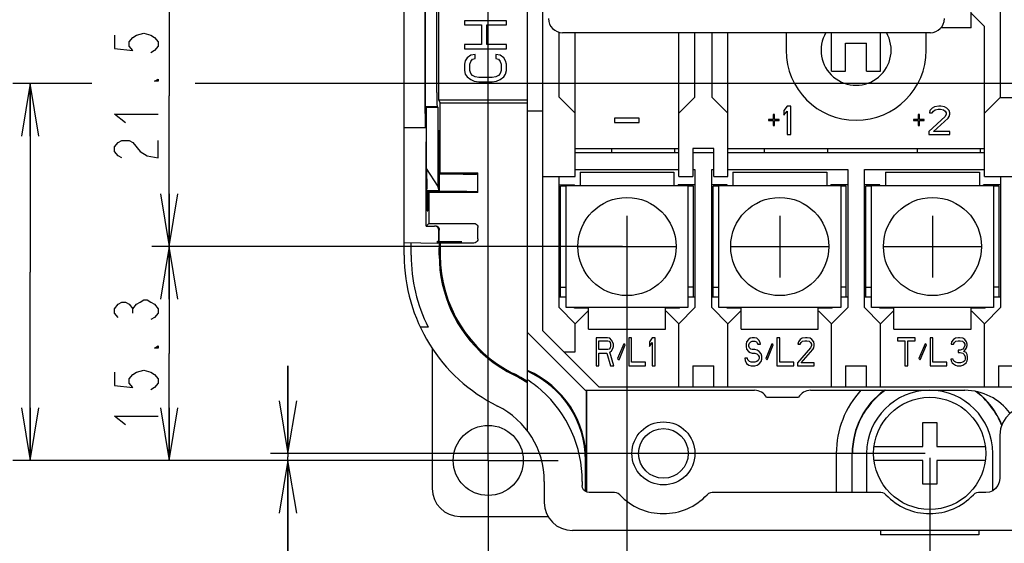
# Model space of a CAD drawing. Extents: x 35 to 410, y 13 to 287.
# Tile 7 of 15: x 192 to 248, y 57 to 87. Entities that reach past the tile are written whole.
import ezdxf

# ---------------------------------------------------------------- set-up
doc = ezdxf.new("R2010")
doc.units = 0
doc.header["$LTSCALE"] = 23.1
doc.linetypes.add('CENTER', pattern=[0.6, 0.375, -0.075, 0.075, -0.075])
doc.layers.get('0').update_dxf_attribs({"linetype": 'CONTINUOUS'})
for name, color, linetype in [('ALL_CURVE', 7, 'CONTINUOUS'), ('ALL_DIM', 7, 'CONTINUOUS'), ('DEFAULT_1', 7, 'CENTER')]:
    doc.layers.add(name, color=color, linetype=linetype)
doc.dimstyles.get("Standard").update_dxf_attribs({"dimtxt": 2.5, "dimasz": 2.5, "dimexe": 1.25, "dimexo": 0.625, "dimtad": 1, "dimcen": 2.5, "dimazin": 3, "dimtfac": 1, "dimtmove": 0, "dimatfit": 3})

# ---------------------------------------------------------------- blocks, each defined once
blk = doc.blocks.new('_OPEN')
at = {"color": 0, "linetype": 'BYBLOCK'}
for p, q in [((0, 0), (-1, 0.167)), ((-1, -0.167), (0, 0)), ((-1, 0), (0, 0))]:
    blk.add_line(p, q, dxfattribs=at)
blk = doc.blocks.new('*D15')
at = {"layer": 'ALL_DIM', "color": 2, "linetype": 'CONTINUOUS'}
for p, q in [((243.455, 62.197), (243.455, 47.557)), ((218.255, 61.797), (218.255, 47.557)), ((218.255, 48.557), (230.855, 48.557)), ((243.455, 48.557), (230.855, 48.557))]:
    blk.add_line(p, q, dxfattribs=at)
at = {"layer": 'ALL_DIM', "color": 2, "linetype": 'CONTINUOUS', "xscale": 3, "yscale": 3, "zscale": 3, "rotation": 180}
blk.add_blockref('_OPEN', (218.255, 48.557), dxfattribs=at)
at = {"layer": 'ALL_DIM', "color": 2, "linetype": 'CONTINUOUS', "xscale": 3, "yscale": 3, "zscale": 3}
blk.add_blockref('_OPEN', (243.455, 48.557), dxfattribs=at)
blk = doc.blocks.new('*D16')
at = {"layer": 'ALL_DIM', "color": 2, "linetype": 'CONTINUOUS'}
for p, q in [((243.455, 62.197), (243.455, 47.557)), ((269.855, 62.197), (269.855, 47.557)), ((243.455, 48.557), (256.655, 48.557)), ((269.855, 48.557), (256.655, 48.557))]:
    blk.add_line(p, q, dxfattribs=at)
at = {"layer": 'ALL_DIM', "color": 2, "linetype": 'CONTINUOUS', "xscale": 3, "yscale": 3, "zscale": 3, "rotation": 180}
blk.add_blockref('_OPEN', (243.455, 48.557), dxfattribs=at)
at = {"layer": 'ALL_DIM', "color": 2, "linetype": 'CONTINUOUS', "xscale": 3, "yscale": 3, "zscale": 3}
blk.add_blockref('_OPEN', (269.855, 48.557), dxfattribs=at)
blk = doc.blocks.new('*D17')
at = {"layer": 'ALL_DIM', "color": 2, "linetype": 'CONTINUOUS'}
for p, q in [((226.175, 73.997), (226.175, 41.071)), ((218.255, 61.797), (218.255, 41.071)), ((218.255, 42.071), (222.215, 42.071)), ((226.175, 42.071), (222.215, 42.071))]:
    blk.add_line(p, q, dxfattribs=at)
at = {"layer": 'ALL_DIM', "color": 2, "linetype": 'CONTINUOUS', "xscale": 3, "yscale": 3, "zscale": 3, "rotation": 180}
blk.add_blockref('_OPEN', (218.255, 42.071), dxfattribs=at)
at = {"layer": 'ALL_DIM', "color": 2, "linetype": 'CONTINUOUS', "xscale": 3, "yscale": 3, "zscale": 3}
blk.add_blockref('_OPEN', (226.175, 42.071), dxfattribs=at)
blk = doc.blocks.new('*D18')
at = {"layer": 'ALL_DIM', "color": 2, "linetype": 'CONTINUOUS'}
for p, q in [((226.175, 73.997), (226.175, 41.071)), ((287.215, 73.997), (287.215, 41.071)), ((226.175, 42.071), (256.695, 42.071)), ((287.215, 42.071), (256.695, 42.071))]:
    blk.add_line(p, q, dxfattribs=at)
at = {"layer": 'ALL_DIM', "color": 2, "linetype": 'CONTINUOUS', "xscale": 3, "yscale": 3, "zscale": 3, "rotation": 180}
blk.add_blockref('_OPEN', (226.175, 42.071), dxfattribs=at)
at = {"layer": 'ALL_DIM', "color": 2, "linetype": 'CONTINUOUS', "xscale": 3, "yscale": 3, "zscale": 3}
blk.add_blockref('_OPEN', (287.215, 42.071), dxfattribs=at)
blk = doc.blocks.new('*D19')
at = {"layer": 'ALL_DIM', "color": 2, "linetype": 'CONTINUOUS'}
for p, q in [((206.819, 62.447), (206.819, 67.447)), ((206.819, 67.447), (206.819, 62.247)), ((243.205, 62.447), (205.819, 62.447)), ((218.005, 62.047), (205.819, 62.047)), ((206.819, 51.126), (206.819, 62.247)), ((206.819, 62.047), (206.819, 51.126))]:
    blk.add_line(p, q, dxfattribs=at)
at = {"layer": 'ALL_DIM', "color": 2, "linetype": 'CONTINUOUS', "xscale": 3, "yscale": 3, "zscale": 3}
for p, rotation in [((206.819, 62.447), 270), ((206.819, 62.047), 90)]:
    blk.add_blockref('_OPEN', p, dxfattribs=dict(at, rotation=rotation))
blk = doc.blocks.new('*D20')
at = {"layer": 'ALL_DIM', "color": 2, "linetype": 'CONTINUOUS'}
for p, q in [((225.925, 74.247), (199.042, 74.247)), ((200.042, 74.247), (200.042, 68.147)), ((200.042, 62.047), (200.042, 68.147)), ((218.005, 62.047), (199.042, 62.047))]:
    blk.add_line(p, q, dxfattribs=at)
at = {"layer": 'ALL_DIM', "color": 2, "linetype": 'CONTINUOUS', "xscale": 3, "yscale": 3, "zscale": 3}
for p, rotation in [((200.042, 74.247), 90), ((200.042, 62.047), 270)]:
    blk.add_blockref('_OPEN', p, dxfattribs=dict(at, rotation=rotation))
blk = doc.blocks.new('*D21')
at = {"layer": 'ALL_DIM', "color": 2, "linetype": 'CONTINUOUS'}
for p, q in [((225.925, 91.447), (199.042, 91.447)), ((200.042, 91.447), (200.042, 82.847)), ((200.042, 74.247), (200.042, 82.847)), ((225.925, 74.247), (199.042, 74.247))]:
    blk.add_line(p, q, dxfattribs=at)
at = {"layer": 'ALL_DIM', "color": 2, "linetype": 'CONTINUOUS', "xscale": 3, "yscale": 3, "zscale": 3}
for p, rotation in [((200.042, 91.447), 90), ((200.042, 74.247), 270)]:
    blk.add_blockref('_OPEN', p, dxfattribs=dict(at, rotation=rotation))
blk = doc.blocks.new('*D22')
at = {"layer": 'ALL_DIM', "color": 2, "linetype": 'CONTINUOUS'}
for p, q in [((218.255, 62.297), (218.255, 141.036)), ((252.135, 84.102), (252.135, 141.036)), ((218.255, 140.036), (235.195, 140.036)), ((252.135, 140.036), (235.195, 140.036))]:
    blk.add_line(p, q, dxfattribs=at)
at = {"layer": 'ALL_DIM', "color": 2, "linetype": 'CONTINUOUS', "xscale": 3, "yscale": 3, "zscale": 3, "rotation": 180}
blk.add_blockref('_OPEN', (218.255, 140.036), dxfattribs=at)
at = {"layer": 'ALL_DIM', "color": 2, "linetype": 'CONTINUOUS', "xscale": 3, "yscale": 3, "zscale": 3}
blk.add_blockref('_OPEN', (252.135, 140.036), dxfattribs=at)
blk = doc.blocks.new('*D33')
at = {"layer": 'ALL_DIM', "color": 2, "linetype": 'CONTINUOUS'}
for p, q in [((195.616, 83.539), (191.107, 83.539)), ((192.107, 83.539), (192.107, 72.793)), ((251.598, 83.539), (201.53, 83.539)), ((192.107, 62.047), (192.107, 72.793)), ((218.005, 62.047), (191.107, 62.047))]:
    blk.add_line(p, q, dxfattribs=at)
at = {"layer": 'ALL_DIM', "color": 2, "linetype": 'CONTINUOUS', "xscale": 3, "yscale": 3, "zscale": 3}
for p, rotation in [((192.107, 83.539), 90), ((192.107, 62.047), 270)]:
    blk.add_blockref('_OPEN', p, dxfattribs=dict(at, rotation=rotation))

msp = doc.modelspace()

# ---------------------------------------------------------------- linework, layer by layer
at = {"color": 7, "linetype": 'CONTINUOUS'}
for p, q in [((213.455, 73.746), (213.455, 110.764)), ((214.655, 81.842), (214.655, 99.247)), ((214.669, 83.031), (214.669, 99.232)), ((215.323, 83.031), (215.323, 99.232)), ((215.406, 99.149), (215.406, 82.607)), ((220.495, 63.727), (220.495, 99.216)), ((221.375, 69.447), (221.375, 96.047)), ((247.495, 82.727), (247.495, 95.847)), ((245.815, 86.727), (245.815, 87.927)), ((216.895, 87.127), (216.895, 86.887)), ((219.295, 87.127), (216.895, 87.127)), ((219.295, 86.887), (219.295, 87.127)), ((245.815, 87.567), (246.575, 86.807)), ((216.895, 86.887), (217.865, 86.887)), ((217.865, 86.887), (217.865, 85.767)), ((218.171, 85.767), (218.171, 86.887)), ((218.171, 86.887), (219.295, 86.887)), ((245.815, 86.727), (244.098, 86.727)), ((246.575, 78.247), (246.575, 86.807)), ((222.295, 82.767), (222.295, 86.475)), ((243.495, 86.447), (222.495, 86.447)), ((223.215, 78.247), (223.215, 86.447)), ((229.135, 78.247), (229.135, 86.447)), ((230.055, 82.767), (230.055, 86.447)), ((231.015, 86.447), (231.015, 82.767)), ((231.935, 78.247), (231.935, 86.447)), ((235.255, 86.447), (235.255, 85.447)), ((237.855, 84.247), (237.855, 86.447)), ((240.655, 84.247), (240.655, 86.447)), ((243.255, 85.447), (243.255, 86.447)), ((216.895, 85.767), (216.895, 85.527)), ((217.865, 85.767), (216.895, 85.767)), ((216.895, 85.527), (219.295, 85.527)), ((219.295, 85.767), (218.171, 85.767)), ((219.295, 85.527), (219.295, 85.767)), ((238.655, 84.247), (238.655, 85.847)), ((238.655, 85.847), (239.855, 85.847)), ((239.855, 84.247), (239.855, 85.847)), ((217.048, 85.007), (216.946, 84.847)), ((217.252, 85.167), (217.048, 85.007)), ((217.508, 85.207), (217.252, 85.167)), ((217.252, 84.807), (217.354, 84.927)), ((217.354, 84.927), (217.508, 84.967)), ((217.508, 84.967), (217.508, 85.207)), ((218.682, 85.207), (218.682, 84.967)), ((218.937, 85.167), (218.682, 85.207)), ((218.682, 84.967), (218.835, 84.927)), ((218.835, 84.927), (218.937, 84.807)), ((219.142, 85.007), (218.937, 85.167)), ((219.244, 84.847), (219.142, 85.007)), ((216.946, 84.847), (216.895, 84.647)), ((216.895, 84.647), (216.895, 84.287)), ((217.201, 84.647), (217.252, 84.807)), ((217.201, 84.287), (217.201, 84.647)), ((218.937, 84.807), (218.988, 84.647)), ((218.988, 84.647), (218.988, 84.287)), ((219.295, 84.647), (219.244, 84.847)), ((219.295, 84.287), (219.295, 84.647)), ((216.895, 84.287), (216.946, 84.087)), ((216.946, 84.087), (217.048, 83.927)), ((217.048, 83.927), (217.252, 83.767)), ((217.252, 84.127), (217.201, 84.287)), ((217.354, 84.007), (217.252, 84.127)), ((217.252, 83.767), (217.457, 83.687)), ((217.508, 83.927), (217.354, 84.007)), ((217.712, 83.887), (217.508, 83.927)), ((218.478, 83.887), (217.712, 83.887)), ((218.682, 83.927), (218.478, 83.887)), ((218.835, 84.007), (218.682, 83.927)), ((218.733, 83.687), (218.937, 83.767)), ((218.937, 84.127), (218.835, 84.007)), ((218.988, 84.287), (218.937, 84.127)), ((218.937, 83.767), (219.142, 83.927)), ((219.142, 83.927), (219.244, 84.087)), ((219.244, 84.087), (219.295, 84.287)), ((237.855, 84.247), (238.655, 84.247)), ((239.855, 84.247), (240.655, 84.247)), ((217.457, 83.687), (217.712, 83.647)), ((217.712, 83.647), (218.478, 83.647)), ((218.478, 83.647), (218.733, 83.687)), ((223.215, 81.847), (222.295, 82.767)), ((229.135, 81.847), (230.055, 82.767)), ((231.015, 82.767), (231.935, 81.847)), ((246.575, 81.847), (247.495, 82.767)), ((248.415, 82.727), (247.495, 82.727)), ((214.731, 82.195), (214.679, 82.231)), ((214.679, 82.231), (215.333, 82.231)), ((214.731, 78.691), (214.731, 82.195)), ((214.731, 82.195), (215.405, 82.179)), ((215.405, 82.179), (215.333, 82.231)), ((215.405, 77.678), (215.405, 82.179)), ((215.406, 82.607), (215.518, 82.447)), ((215.406, 82.607), (220.495, 82.607)), ((215.494, 82.447), (215.494, 78.447)), ((215.494, 82.447), (220.495, 82.447)), ((215.518, 78.447), (215.518, 82.447)), ((235.321, 82.247), (235.121, 82.008)), ((235.521, 82.247), (235.321, 82.247)), ((235.521, 80.647), (235.521, 82.247)), ((243.601, 82.145), (243.468, 82.008)), ((243.735, 82.213), (243.601, 82.145)), ((243.968, 82.247), (243.735, 82.213)), ((243.768, 82.043), (243.935, 82.077)), ((243.935, 82.077), (244.068, 82.077)), ((244.101, 82.247), (243.968, 82.247)), ((244.068, 82.077), (244.235, 82.043)), ((244.301, 82.213), (244.101, 82.247)), ((244.435, 82.145), (244.301, 82.213)), ((244.568, 82.008), (244.435, 82.145)), ((221.375, 81.967), (220.495, 81.967)), ((225.471, 81.57), (225.471, 81.315)), ((226.871, 81.57), (225.471, 81.57)), ((226.871, 81.315), (226.871, 81.57)), ((234.521, 81.77), (234.521, 81.498)), ((234.588, 81.77), (234.521, 81.77)), ((234.588, 81.498), (234.588, 81.77)), ((235.121, 82.008), (235.121, 81.736)), ((235.121, 81.736), (235.321, 81.974)), ((235.321, 81.974), (235.321, 80.647)), ((242.801, 81.77), (242.801, 81.498)), ((242.868, 81.77), (242.801, 81.77)), ((242.868, 81.498), (242.868, 81.77)), ((244.335, 81.668), (243.401, 80.817)), ((243.468, 82.008), (243.435, 81.872)), ((243.435, 81.872), (243.601, 81.872)), ((243.601, 81.872), (243.668, 81.974)), ((243.668, 81.974), (243.768, 82.043)), ((243.668, 80.817), (244.501, 81.566)), ((244.235, 82.043), (244.335, 81.974)), ((244.335, 81.974), (244.401, 81.872)), ((244.401, 81.804), (244.335, 81.668)), ((244.401, 81.872), (244.401, 81.804)), ((244.501, 81.566), (244.568, 81.668)), ((244.601, 81.872), (244.568, 82.008)), ((244.568, 81.668), (244.601, 81.804)), ((244.601, 81.804), (244.601, 81.872)), ((213.455, 81.042), (214.665, 81.042)), ((214.704, 81.014), (213.455, 81.014)), ((214.704, 81.014), (214.665, 81.042)), ((214.704, 81.014), (214.706, 80.985)), ((225.471, 81.315), (226.871, 81.315)), ((234.255, 81.498), (234.255, 81.43)), ((234.521, 81.498), (234.255, 81.498)), ((234.255, 81.43), (234.521, 81.43)), ((234.521, 81.43), (234.521, 81.157)), ((234.521, 81.157), (234.588, 81.157)), ((234.855, 81.498), (234.588, 81.498)), ((234.588, 81.157), (234.588, 81.43)), ((234.588, 81.43), (234.855, 81.43)), ((234.855, 81.43), (234.855, 81.498)), ((242.535, 81.498), (242.535, 81.43)), ((242.801, 81.498), (242.535, 81.498)), ((242.535, 81.43), (242.801, 81.43)), ((242.801, 81.43), (242.801, 81.157)), ((242.801, 81.157), (242.868, 81.157)), ((243.135, 81.498), (242.868, 81.498)), ((242.868, 81.157), (242.868, 81.43)), ((242.868, 81.43), (243.135, 81.43)), ((243.135, 81.43), (243.135, 81.498)), ((215.427, 80.847), (215.427, 77.418)), ((215.467, 80.847), (215.427, 80.847)), ((215.467, 77.379), (215.467, 80.847)), ((235.321, 80.647), (235.521, 80.647)), ((243.401, 80.817), (243.401, 80.647)), ((243.401, 80.647), (244.601, 80.647)), ((244.601, 80.817), (243.668, 80.817)), ((244.601, 80.647), (244.601, 80.817)), ((214.713, 75.415), (214.713, 80.214)), ((223.215, 79.847), (229.135, 79.847)), ((225.295, 79.847), (225.295, 79.607)), ((228.895, 79.847), (228.895, 79.607)), ((229.935, 79.847), (229.935, 78.247)), ((231.135, 79.847), (229.935, 79.847)), ((231.135, 78.247), (231.135, 79.847)), ((231.935, 79.847), (246.575, 79.847)), ((234.015, 79.847), (234.015, 79.607)), ((237.615, 79.847), (237.615, 79.607)), ((242.735, 79.847), (242.735, 79.607)), ((246.335, 79.847), (246.335, 79.607)), ((223.215, 79.607), (229.135, 79.607)), ((229.935, 79.607), (231.135, 79.607)), ((231.935, 79.607), (246.575, 79.607)), ((214.731, 78.691), (214.755, 77.539)), ((215.405, 77.678), (214.731, 78.691)), ((215.518, 78.447), (215.467, 78.373)), ((216.823, 78.373), (215.467, 78.373)), ((215.494, 78.447), (217.665, 78.447)), ((217.623, 78.387), (217.665, 78.447)), ((217.665, 77.327), (217.665, 78.447)), ((221.375, 78.247), (223.215, 78.247)), ((222.295, 70.767), (222.295, 78.247)), ((223.215, 78.647), (229.135, 78.647)), ((223.495, 78.487), (223.495, 77.727)), ((223.495, 78.487), (228.855, 78.487)), ((228.855, 78.487), (228.855, 77.727)), ((229.135, 78.247), (229.935, 78.247)), ((229.935, 78.647), (230.055, 78.647)), ((230.055, 78.647), (230.055, 70.767)), ((231.015, 70.767), (231.015, 78.647)), ((231.015, 78.647), (231.135, 78.647)), ((231.135, 78.247), (231.935, 78.247)), ((231.935, 78.647), (238.775, 78.647)), ((232.215, 78.487), (232.215, 77.727)), ((232.215, 78.487), (237.575, 78.487)), ((237.575, 78.487), (237.575, 77.727)), ((238.775, 78.647), (238.775, 70.767)), ((239.735, 70.767), (239.735, 78.647)), ((239.735, 78.647), (246.575, 78.647)), ((240.935, 78.487), (240.935, 77.727)), ((240.935, 78.487), (246.295, 78.487)), ((246.295, 78.487), (246.295, 77.727)), ((246.575, 78.247), (248.415, 78.247)), ((247.495, 78.247), (247.495, 70.767)), ((215.408, 77.539), (215.405, 77.678)), ((222.295, 77.767), (223.175, 77.767)), ((222.375, 71.367), (222.375, 77.687)), ((222.695, 77.687), (222.375, 77.687)), ((222.695, 70.767), (222.695, 77.727)), ((222.695, 77.727), (229.655, 77.727)), ((223.175, 77.727), (223.175, 77.767)), ((229.095, 77.727), (229.095, 77.767)), ((230.055, 77.767), (229.095, 77.767)), ((229.655, 77.727), (229.655, 70.767)), ((229.975, 77.687), (229.655, 77.687)), ((229.975, 71.367), (229.975, 77.687)), ((231.895, 77.767), (231.015, 77.767)), ((231.095, 71.367), (231.095, 77.687)), ((231.415, 77.687), (231.095, 77.687)), ((231.415, 70.767), (231.415, 77.727)), ((231.415, 77.727), (238.375, 77.727)), ((231.895, 77.727), (231.895, 77.767)), ((237.815, 77.727), (237.815, 77.767)), ((238.775, 77.767), (237.815, 77.767)), ((238.375, 77.727), (238.375, 70.767)), ((238.695, 77.687), (238.375, 77.687)), ((238.695, 71.367), (238.695, 77.687)), ((240.615, 77.767), (239.735, 77.767)), ((239.815, 71.367), (239.815, 77.687)), ((240.135, 77.687), (239.815, 77.687)), ((240.135, 70.767), (240.135, 77.727)), ((240.135, 77.727), (247.095, 77.727)), ((240.615, 77.727), (240.615, 77.767)), ((246.535, 77.727), (246.535, 77.767)), ((247.495, 77.767), (246.535, 77.767)), ((247.095, 77.727), (247.095, 70.767)), ((247.415, 77.687), (247.095, 77.687)), ((247.415, 71.367), (247.415, 77.687)), ((214.76, 77.432), (214.774, 77.418)), ((214.774, 77.418), (214.774, 76.275)), ((215.427, 77.418), (214.774, 77.418)), ((216.823, 77.379), (214.813, 77.378)), ((214.813, 76.275), (214.813, 77.378)), ((214.813, 77.378), (214.865, 77.327)), ((214.865, 77.327), (214.865, 75.567)), ((217.665, 77.327), (214.865, 77.327)), ((215.427, 77.418), (215.413, 77.432)), ((217.665, 77.327), (217.623, 77.369)), ((214.774, 76.275), (214.813, 76.275)), ((214.713, 75.415), (214.865, 75.567)), ((214.713, 75.415), (215.194, 75.415)), ((214.865, 75.567), (217.425, 75.567)), ((217.665, 74.687), (217.665, 75.327)), ((215.434, 74.555), (215.434, 75.175)), ((215.455, 74.709), (215.455, 75.193)), ((213.455, 74.48), (215.367, 74.447)), ((213.855, 73.746), (213.855, 74.473)), ((215.367, 74.447), (215.367, 74.555)), ((215.367, 74.555), (215.518, 74.447)), ((215.367, 74.555), (215.434, 74.555)), ((215.45, 74.447), (215.367, 74.447)), ((215.459, 74.542), (215.434, 74.555)), ((215.459, 74.542), (216.738, 74.542)), ((215.518, 74.447), (215.518, 73.746)), ((217.425, 74.447), (215.518, 74.447)), ((222.295, 74.727), (222.375, 74.727)), ((231.015, 74.727), (231.095, 74.727)), ((239.735, 74.727), (239.815, 74.727)), ((215.455, 73.746), (215.455, 74.17)), ((222.375, 71.927), (222.695, 71.927)), ((229.975, 71.927), (229.655, 71.927)), ((231.095, 71.927), (231.415, 71.927)), ((238.695, 71.927), (238.375, 71.927)), ((239.815, 71.927), (240.135, 71.927)), ((247.415, 71.927), (247.095, 71.927)), ((222.695, 71.367), (222.295, 71.367)), ((230.055, 71.367), (229.655, 71.367)), ((231.415, 71.367), (231.015, 71.367)), ((238.775, 71.367), (238.375, 71.367)), ((240.135, 71.367), (239.735, 71.367)), ((247.495, 71.367), (247.095, 71.367)), ((223.215, 69.847), (222.295, 70.767)), ((229.655, 70.767), (222.695, 70.767)), ((223.175, 70.727), (223.175, 70.767)), ((223.975, 70.727), (223.175, 70.727)), ((223.215, 69.847), (223.935, 70.567)), ((223.935, 70.567), (223.975, 70.567)), ((223.975, 69.527), (223.975, 70.727)), ((228.375, 69.527), (228.375, 70.727)), ((229.175, 70.727), (228.375, 70.727)), ((228.375, 70.567), (228.415, 70.567)), ((228.415, 70.567), (229.135, 69.847)), ((230.055, 70.767), (229.135, 69.847)), ((229.175, 70.727), (229.175, 70.767)), ((231.935, 69.847), (231.015, 70.767)), ((238.375, 70.767), (231.415, 70.767)), ((231.895, 70.727), (231.895, 70.767)), ((232.695, 70.727), (231.895, 70.727)), ((231.935, 69.847), (232.655, 70.567)), ((232.655, 70.567), (232.695, 70.567)), ((232.695, 69.527), (232.695, 70.727)), ((237.095, 69.527), (237.095, 70.727)), ((237.895, 70.727), (237.095, 70.727)), ((237.095, 70.567), (237.135, 70.567)), ((237.135, 70.567), (237.855, 69.847)), ((238.775, 70.767), (237.855, 69.847)), ((237.895, 70.727), (237.895, 70.767)), ((240.655, 69.847), (239.735, 70.767)), ((247.095, 70.767), (240.135, 70.767)), ((240.615, 70.727), (240.615, 70.767)), ((241.415, 70.727), (240.615, 70.727)), ((240.655, 69.847), (241.375, 70.567)), ((241.375, 70.567), (241.415, 70.567)), ((241.415, 69.527), (241.415, 70.727)), ((246.615, 70.727), (245.815, 70.727)), ((245.815, 69.527), (245.815, 70.727)), ((245.815, 70.567), (245.855, 70.567)), ((245.855, 70.567), (246.575, 69.847)), ((247.495, 70.767), (246.575, 69.847)), ((246.615, 70.727), (246.615, 70.767)), ((223.215, 68.247), (223.215, 69.847)), ((229.135, 66.247), (229.135, 69.847)), ((231.935, 66.247), (231.935, 69.847)), ((237.855, 66.247), (237.855, 69.847)), ((240.655, 66.247), (240.655, 69.847)), ((246.575, 66.247), (246.575, 69.847)), ((214.819, 69.647), (214.378, 69.639)), ((220.495, 69.338), (223.786, 66.047)), ((224.575, 66.247), (221.375, 69.447)), ((223.975, 69.527), (228.375, 69.527)), ((232.695, 69.527), (237.095, 69.527)), ((241.415, 69.527), (245.815, 69.527)), ((224.415, 69.047), (224.415, 67.447)), ((225.055, 69.047), (224.415, 69.047)), ((224.575, 68.366), (224.575, 68.877)), ((224.575, 68.877), (225.081, 68.877)), ((225.188, 69.013), (225.055, 69.047)), ((225.081, 68.877), (225.161, 68.843)), ((225.161, 68.843), (225.215, 68.774)), ((225.295, 68.911), (225.188, 69.013)), ((225.215, 68.774), (225.241, 68.672)), ((225.241, 68.672), (225.241, 68.57)), ((225.375, 68.774), (225.295, 68.911)), ((225.401, 68.672), (225.375, 68.774)), ((225.401, 68.536), (225.401, 68.672)), ((225.988, 68.706), (225.641, 67.855)), ((225.721, 67.787), (226.068, 68.638)), ((226.068, 68.638), (225.988, 68.706)), ((226.281, 69.047), (226.281, 67.447)), ((226.441, 69.047), (226.281, 69.047)), ((226.441, 67.651), (226.441, 69.047)), ((227.615, 69.047), (227.455, 68.808)), ((227.455, 68.808), (227.455, 68.536)), ((227.455, 68.536), (227.615, 68.774)), ((227.775, 69.047), (227.615, 69.047)), ((227.615, 68.774), (227.615, 67.447)), ((227.775, 67.447), (227.775, 69.047)), ((233.001, 68.808), (232.975, 68.672)), ((232.975, 68.672), (232.975, 68.536)), ((233.108, 68.945), (233.001, 68.808)), ((233.215, 69.013), (233.108, 68.945)), ((233.135, 68.638), (233.161, 68.74)), ((233.135, 68.57), (233.135, 68.638)), ((233.161, 68.74), (233.241, 68.808)), ((233.321, 69.047), (233.215, 69.013)), ((233.241, 68.808), (233.321, 68.843)), ((233.455, 69.047), (233.321, 69.047)), ((233.321, 68.843), (233.481, 68.843)), ((233.588, 69.013), (233.455, 69.047)), ((233.481, 68.843), (233.561, 68.808)), ((233.561, 68.808), (233.615, 68.74)), ((233.695, 68.911), (233.588, 69.013)), ((233.615, 68.74), (233.641, 68.672)), ((233.641, 68.672), (233.801, 68.672)), ((233.775, 68.774), (233.695, 68.911)), ((233.801, 68.672), (233.775, 68.774)), ((234.441, 68.706), (234.095, 67.855)), ((234.175, 67.787), (234.521, 68.638)), ((234.521, 68.638), (234.441, 68.706)), ((234.735, 69.047), (234.735, 67.447)), ((234.895, 69.047), (234.735, 69.047)), ((234.895, 67.651), (234.895, 69.047)), ((235.961, 68.808), (235.935, 68.672)), ((235.935, 68.672), (236.068, 68.672)), ((236.068, 68.945), (235.961, 68.808)), ((236.175, 69.013), (236.068, 68.945)), ((236.068, 68.672), (236.121, 68.774)), ((236.121, 68.774), (236.201, 68.843)), ((236.361, 69.047), (236.175, 69.013)), ((236.201, 68.843), (236.335, 68.877)), ((236.335, 68.877), (236.441, 68.877)), ((236.468, 69.047), (236.361, 69.047)), ((236.441, 68.877), (236.575, 68.843)), ((236.628, 69.013), (236.468, 69.047)), ((236.575, 68.843), (236.655, 68.774)), ((236.735, 68.945), (236.628, 69.013)), ((236.655, 68.774), (236.708, 68.672)), ((236.708, 68.604), (236.655, 68.468)), ((236.708, 68.672), (236.708, 68.604)), ((236.841, 68.808), (236.735, 68.945)), ((236.868, 68.672), (236.841, 68.808)), ((236.841, 68.468), (236.868, 68.604)), ((236.868, 68.604), (236.868, 68.672)), ((242.628, 69.047), (241.615, 69.047)), ((241.615, 69.047), (241.615, 68.877)), ((241.615, 68.877), (242.041, 68.877)), ((242.041, 68.877), (242.041, 67.447)), ((242.201, 68.877), (242.628, 68.877)), ((242.201, 67.447), (242.201, 68.877)), ((242.628, 68.877), (242.628, 69.047)), ((243.188, 68.706), (242.841, 67.855)), ((242.921, 67.787), (243.268, 68.638)), ((243.268, 68.638), (243.188, 68.706)), ((243.641, 69.047), (243.481, 69.047)), ((243.481, 69.047), (243.481, 67.447)), ((243.641, 67.651), (243.641, 69.047)), ((244.708, 68.808), (244.681, 68.672)), ((244.681, 68.672), (244.815, 68.672)), ((244.815, 68.945), (244.708, 68.808)), ((244.921, 69.013), (244.815, 68.945)), ((244.815, 68.672), (244.868, 68.774)), ((244.868, 68.774), (244.948, 68.843)), ((245.108, 69.047), (244.921, 69.013)), ((244.948, 68.843), (245.081, 68.877)), ((245.081, 68.877), (245.188, 68.877)), ((245.161, 69.047), (245.108, 69.047)), ((245.348, 69.013), (245.161, 69.047)), ((245.188, 68.877), (245.321, 68.843)), ((245.321, 68.843), (245.401, 68.774)), ((245.455, 68.945), (245.348, 69.013)), ((245.401, 68.774), (245.455, 68.672)), ((245.455, 68.604), (245.401, 68.468)), ((245.561, 68.808), (245.455, 68.945)), ((245.455, 68.672), (245.455, 68.604)), ((245.588, 68.672), (245.561, 68.808)), ((245.561, 68.468), (245.588, 68.604)), ((245.588, 68.604), (245.588, 68.672)), ((215.055, 68.442), (215.055, 60.447)), ((222.575, 68.247), (223.215, 68.247)), ((225.081, 68.366), (224.575, 68.366)), ((224.575, 67.447), (224.575, 68.162)), ((224.575, 68.162), (225.028, 68.162)), ((225.028, 68.162), (225.241, 67.447)), ((225.161, 68.4), (225.081, 68.366)), ((225.215, 68.468), (225.161, 68.4)), ((225.188, 68.23), (225.295, 68.298)), ((225.428, 67.447), (225.188, 68.23)), ((225.241, 68.57), (225.215, 68.468)), ((225.295, 68.298), (225.375, 68.434)), ((225.375, 68.434), (225.401, 68.536)), ((232.975, 68.536), (233.001, 68.4)), ((233.001, 68.4), (233.108, 68.264)), ((233.108, 68.264), (233.215, 68.196)), ((233.161, 68.468), (233.135, 68.57)), ((233.241, 68.4), (233.161, 68.468)), ((233.215, 68.196), (233.321, 68.162)), ((233.321, 68.366), (233.241, 68.4)), ((233.481, 68.366), (233.321, 68.366)), ((233.321, 68.162), (233.481, 68.162)), ((233.615, 68.332), (233.481, 68.366)), ((233.481, 68.162), (233.588, 68.128)), ((233.588, 68.128), (233.668, 68.06)), ((233.721, 68.264), (233.615, 68.332)), ((233.668, 68.06), (233.721, 67.957)), ((233.828, 68.128), (233.721, 68.264)), ((233.881, 67.991), (233.828, 68.128)), ((236.655, 68.468), (235.908, 67.617)), ((236.121, 67.617), (236.788, 68.366)), ((236.788, 68.366), (236.841, 68.468)), ((245.188, 68.332), (245.081, 68.332)), ((245.081, 68.332), (245.081, 68.196)), ((245.081, 68.196), (245.188, 68.196)), ((245.348, 68.4), (245.188, 68.332)), ((245.188, 68.196), (245.348, 68.162)), ((245.401, 68.468), (245.348, 68.4)), ((245.348, 68.162), (245.428, 68.094)), ((245.401, 68.264), (245.508, 68.366)), ((245.535, 68.196), (245.401, 68.264)), ((245.428, 68.094), (245.481, 67.957)), ((245.508, 68.366), (245.561, 68.468)), ((245.588, 68.094), (245.535, 68.196)), ((245.615, 67.957), (245.588, 68.094)), ((225.641, 67.855), (225.721, 67.787)), ((227.241, 67.651), (226.441, 67.651)), ((227.241, 67.447), (227.241, 67.651)), ((232.895, 67.889), (232.921, 67.753)), ((233.055, 67.889), (232.895, 67.889)), ((232.921, 67.753), (233.001, 67.583)), ((233.001, 67.583), (233.135, 67.481)), ((233.081, 67.787), (233.055, 67.889)), ((233.161, 67.685), (233.081, 67.787)), ((233.135, 67.481), (233.268, 67.447)), ((233.268, 67.651), (233.161, 67.685)), ((233.481, 67.651), (233.268, 67.651)), ((233.588, 67.685), (233.481, 67.651)), ((233.481, 67.447), (233.615, 67.481)), ((233.668, 67.753), (233.588, 67.685)), ((233.615, 67.481), (233.721, 67.549)), ((233.721, 67.855), (233.668, 67.753)), ((233.721, 67.957), (233.721, 67.855)), ((233.721, 67.549), (233.828, 67.685)), ((233.828, 67.685), (233.881, 67.821)), ((233.881, 67.821), (233.881, 67.991)), ((234.095, 67.855), (234.175, 67.787)), ((235.695, 67.651), (234.895, 67.651)), ((235.695, 67.447), (235.695, 67.651)), ((235.908, 67.617), (235.908, 67.447)), ((236.868, 67.617), (236.121, 67.617)), ((236.868, 67.447), (236.868, 67.617)), ((242.841, 67.855), (242.921, 67.787)), ((244.441, 67.651), (243.641, 67.651)), ((244.441, 67.447), (244.441, 67.651)), ((244.788, 67.821), (244.655, 67.821)), ((244.655, 67.821), (244.681, 67.719)), ((244.681, 67.719), (244.735, 67.617)), ((244.735, 67.617), (244.815, 67.549)), ((244.815, 67.753), (244.788, 67.821)), ((244.868, 67.685), (244.815, 67.753)), ((244.815, 67.549), (244.921, 67.481)), ((244.921, 67.651), (244.868, 67.685)), ((245.055, 67.617), (244.921, 67.651)), ((244.921, 67.481), (245.028, 67.447)), ((245.215, 67.617), (245.055, 67.617)), ((245.348, 67.651), (245.215, 67.617)), ((245.241, 67.447), (245.348, 67.481)), ((245.401, 67.685), (245.348, 67.651)), ((245.348, 67.481), (245.455, 67.549)), ((245.455, 67.753), (245.401, 67.685)), ((245.481, 67.821), (245.455, 67.753)), ((245.455, 67.549), (245.535, 67.617)), ((245.481, 67.957), (245.481, 67.821)), ((245.535, 67.617), (245.588, 67.719)), ((245.588, 67.719), (245.615, 67.821)), ((245.615, 67.821), (245.615, 67.957)), ((224.415, 67.447), (224.575, 67.447)), ((225.241, 67.447), (225.428, 67.447)), ((226.281, 67.447), (227.241, 67.447)), ((227.615, 67.447), (227.775, 67.447)), ((229.935, 67.447), (229.935, 66.247)), ((229.935, 67.447), (231.135, 67.447)), ((231.135, 66.247), (231.135, 67.447)), ((233.268, 67.447), (233.481, 67.447)), ((234.735, 67.447), (235.695, 67.447)), ((235.908, 67.447), (236.868, 67.447)), ((238.655, 67.447), (238.655, 66.247)), ((238.655, 67.447), (239.855, 67.447)), ((239.855, 66.247), (239.855, 67.447)), ((242.041, 67.447), (242.201, 67.447)), ((243.481, 67.447), (244.441, 67.447)), ((245.028, 67.447), (245.241, 67.447)), ((247.375, 67.447), (248.575, 67.447)), ((247.375, 67.447), (247.375, 66.247)), ((220.495, 66.67), (220.518, 66.652)), ((223.786, 66.047), (233.455, 66.047)), ((223.855, 62.047), (223.855, 66.047)), ((223.89, 60.235), (223.89, 66.047)), ((224.575, 66.247), (288.815, 66.247)), ((236.655, 66.047), (245.455, 66.047)), ((234.148, 65.647), (235.962, 65.647)), ((247.455, 63.487), (247.455, 61.012)), ((238.123, 62.447), (238.123, 60.212)), ((239.027, 60.212), (239.027, 62.447)), ((239.855, 62.447), (239.855, 60.212)), ((247.055, 60.319), (247.055, 62.447)), ((223.81, 60.275), (223.81, 62.047)), ((221.455, 60.847), (221.455, 59.647)), ((223.62, 60.847), (223.62, 60.612)), ((225.469, 60.212), (224.02, 60.212)), ((240.669, 60.212), (231.041, 60.212)), ((246.655, 60.212), (246.241, 60.212)), ((216.655, 58.847), (221.68, 58.847)), ((290.255, 58.047), (223.055, 58.047)), ((240.655, 58.047), (240.655, 57.807)), ((246.255, 58.047), (246.255, 57.807)), ((246.255, 57.807), (240.655, 57.807))]:
    msp.add_line(p, q, dxfattribs=at)
at = {"color": 2, "linetype": 'CONTINUOUS'}
msp.add_line((245.665, 83.539), (239.568, 83.539), dxfattribs=at)
at = {"color": 7, "linetype": 'CONTINUOUS'}
for points in [[(214.679, 82.231), (214.677, 82.26), (214.674, 82.341), (214.672, 82.468), (214.671, 82.633), (214.67, 82.825), (214.669, 83.031)], [(215.323, 83.031), (215.323, 82.825), (215.324, 82.633), (215.326, 82.468), (215.328, 82.341), (215.33, 82.26), (215.333, 82.231)], [(214.655, 81.842), (214.655, 81.636), (214.656, 81.444), (214.658, 81.279), (214.66, 81.151), (214.662, 81.07), (214.665, 81.042)], [(214.706, 80.985), (214.709, 80.904), (214.711, 80.777), (214.712, 80.612), (214.713, 80.42), (214.713, 80.214)], [(216.823, 78.373), (217.028, 78.373), (217.22, 78.375), (217.385, 78.377), (217.512, 78.38), (217.593, 78.383), (217.623, 78.387)], [(214.76, 77.432), (214.758, 77.445), (214.756, 77.481), (214.755, 77.539)], [(215.408, 77.539), (215.41, 77.481), (215.411, 77.445), (215.413, 77.432)], [(217.623, 77.369), (217.593, 77.371), (217.512, 77.374), (217.385, 77.376), (217.22, 77.377), (217.028, 77.378), (216.823, 77.379)], [(215.434, 75.175), (215.422, 75.249), (215.388, 75.316), (215.335, 75.369), (215.268, 75.404), (215.194, 75.415)], [(215.219, 75.433), (215.278, 75.425), (215.334, 75.401), (215.383, 75.363), (215.422, 75.313), (215.446, 75.254), (215.455, 75.19)], [(217.425, 75.567), (217.499, 75.555), (217.566, 75.521), (217.619, 75.468), (217.653, 75.401), (217.665, 75.327)], [(215.45, 74.447), (215.451, 74.427), (215.453, 74.37), (215.454, 74.282), (215.455, 74.17)], [(215.459, 74.542), (215.458, 74.555), (215.457, 74.589), (215.456, 74.642), (215.455, 74.709)], [(217.665, 74.687), (217.653, 74.613), (217.619, 74.546), (217.566, 74.493), (217.499, 74.459), (217.425, 74.447)], [(218.095, 67.988), (218.544, 67.63), (218.964, 67.344), (219.344, 67.119), (219.68, 66.945)], [(219.68, 66.945), (219.976, 66.793), (220.207, 66.663), (220.369, 66.566), (220.465, 66.509), (220.495, 66.494)], [(220.518, 66.652), (220.59, 66.6), (220.71, 66.514), (220.87, 66.394), (221.068, 66.236), (221.295, 66.041)], [(249.055, 65.087), (248.699, 65.047), (248.36, 64.928), (248.057, 64.738), (247.804, 64.484), (247.613, 64.181), (247.495, 63.843), (247.455, 63.487)], [(247.455, 61.012), (247.428, 60.805), (247.348, 60.612), (247.221, 60.446), (247.055, 60.319), (246.862, 60.239), (246.655, 60.212)], [(224.02, 60.212), (223.896, 60.232), (223.785, 60.288), (223.696, 60.377), (223.64, 60.488), (223.62, 60.612)], [(225.759, 60.087), (225.675, 60.155), (225.576, 60.197), (225.469, 60.212)], [(231.041, 60.212), (230.934, 60.197), (230.835, 60.155), (230.751, 60.087)], [(240.959, 60.087), (240.875, 60.155), (240.776, 60.197), (240.669, 60.212)], [(246.241, 60.212), (246.134, 60.197), (246.035, 60.155), (245.951, 60.087)]]:
    msp.add_lwpolyline(points, dxfattribs=at)
for centre, radius in [((226.175, 74.247), 2.8), ((234.895, 74.247), 2.8), ((243.615, 74.247), 2.8), ((243.455, 62.447), 3.2), ((228.255, 62.447), 1.8), ((218.255, 62.047), 2), ((228.255, 62.447), 1.418)]:
    msp.add_circle(centre, radius, dxfattribs=at)
for centre, radius, start, end in [((222.495, 87.247), 0.8, 180, 270), ((243.495, 87.247), 0.8, 270, 360), ((239.255, 85.447), 2, 149.8599, 30.1401), ((239.255, 85.447), 4, 180, 360), ((222.775, 76.607), 0.6, 131.934, 143.6725), ((231.495, 76.607), 0.6, 131.934, 143.6725), ((240.215, 76.607), 0.6, 131.934, 143.6725), ((223.055, 73.746), 9.6, 180, 243.6122), ((223.055, 73.746), 9.2, 180, 206.4624), ((223.055, 73.746), 7.6, 180, 229.2597), ((223.055, 73.746), 7.536, 180, 243.6122), ((216.655, 60.847), 6.864, 55.9803, 63.6122), ((218.255, 62.047), 5.6, 0, 66.4051), ((218.255, 62.047), 5.555, 0, 66.1967), ((216.655, 60.847), 6.965, 0, 48.2278), ((233.455, 65.247), 0.8, 30, 89.9999), ((236.655, 65.247), 0.8, 90.0001, 150), ((243.455, 62.447), 5.332, 137.377, 180), ((243.455, 62.447), 4.428, 125.4293, 180), ((243.455, 62.447), 4.407, 124.9181, 180), ((243.455, 62.447), 3.6, 0, 180), ((245.455, 62.847), 3.2, 35.9296, 89.9999), ((243.455, 62.447), 4.407, 21.0567, 53.7835), ((243.455, 62.447), 4.428, 21.4777, 52.6967), ((216.655, 60.847), 4.8, 0, 63.6122), ((216.655, 60.447), 1.6, 180, 270), ((223.055, 59.647), 1.6, 180, 270), ((228.255, 62.447), 3.435, 223.399, 316.601), ((243.455, 62.447), 3.435, 223.399, 316.601)]:
    msp.add_arc(centre, radius, start, end, dxfattribs=at)
at = {"layer": 'ALL_CURVE', "color": 40, "linetype": 'CONTINUOUS'}
for p, q in [((226.175, 76.007), (226.175, 72.487)), ((234.895, 76.007), (234.895, 72.487)), ((243.615, 76.007), (243.615, 72.487)), ((223.404, 74.247), (228.945, 74.247)), ((232.124, 74.247), (237.665, 74.247)), ((240.844, 74.247), (246.385, 74.247)), ((243.055, 64.207), (243.855, 64.207)), ((243.055, 62.847), (243.055, 64.207)), ((243.855, 64.207), (243.855, 62.847)), ((240.311, 62.847), (243.055, 62.847)), ((243.855, 62.847), (246.598, 62.847)), ((243.055, 62.047), (240.311, 62.047)), ((243.055, 60.687), (243.055, 62.047)), ((246.598, 62.047), (243.855, 62.047)), ((243.855, 62.047), (243.855, 60.687)), ((243.855, 60.687), (243.055, 60.687))]:
    msp.add_line(p, q, dxfattribs=at)
at = {"layer": 'ALL_DIM', "color": 2, "linetype": 'CONTINUOUS'}
msp.add_line((197.959, 70.452), (197.959, 70.702), dxfattribs=at)
for points in [[(196.917, 86.301), (196.917, 85.551), (197.959, 85.426), (197.751, 85.676), (197.751, 85.926), (197.959, 86.176), (198.167, 86.301), (198.584, 86.426), (199.001, 86.301), (199.209, 86.176), (199.417, 85.926), (199.417, 85.676), (199.209, 85.426), (199.001, 85.301)], [(199.417, 83.801), (199.417, 83.676), (199.209, 83.676), (199.417, 83.801)], [(197.542, 81.301), (196.917, 81.801), (199.417, 81.801)], [(197.334, 79.301), (197.126, 79.426), (196.917, 79.676), (196.917, 79.926), (197.126, 80.176), (197.334, 80.301), (197.751, 80.301), (197.959, 80.176)], [(197.959, 80.176), (198.376, 79.676), (198.792, 79.426), (199.417, 79.301), (199.417, 80.301)], [(197.126, 70.202), (196.917, 70.452), (196.917, 70.702), (197.126, 70.952), (197.334, 71.077), (197.542, 71.077), (197.751, 70.952), (197.959, 70.702), (198.167, 70.952), (198.376, 71.077), (198.584, 71.202), (198.792, 71.202), (199.001, 71.077), (199.209, 70.952), (199.417, 70.702), (199.417, 70.452), (199.209, 70.202), (199.001, 70.077)], [(199.417, 68.577), (199.417, 68.452), (199.209, 68.452), (199.417, 68.577)], [(196.917, 67.077), (196.917, 66.327), (197.959, 66.202), (197.751, 66.452), (197.751, 66.702), (197.959, 66.952), (198.167, 67.077), (198.584, 67.202), (199.001, 67.077), (199.209, 66.952), (199.417, 66.702), (199.417, 66.452), (199.209, 66.202), (199.001, 66.077)], [(197.542, 64.077), (196.917, 64.577), (199.417, 64.577)]]:
    msp.add_lwpolyline(points, dxfattribs=at)
at = {"layer": 'DEFAULT_1', "color": 7, "linetype": 'CENTER'}
for q in [(218.255, 66.047), (214.255, 62.047), (218.255, 58.047), (222.255, 62.047)]:
    msp.add_line((218.255, 62.047), q, dxfattribs=at)

# ---------------------------------------------------------------- dimensions: what is measured, and where the dimension line sits
at = {"layer": 'ALL_DIM', "color": 2, "linetype": 'CONTINUOUS'}
for base, p1, p2, picture, middle in [((252.135, 140.036), (218.255, 62.297), (252.135, 84.102), '*D22', (231.102, 140.661)), ((226.175, 42.071), (218.255, 61.797), (226.175, 73.997), '*D17', (220.301, 42.696)), ((287.215, 42.071), (226.175, 73.997), (287.215, 73.997), '*D18', (245.046, 42.696)), ((243.455, 48.557), (218.255, 61.797), (243.455, 62.197), '*D15', (227.661, 49.182)), ((269.855, 48.557), (243.455, 62.197), (269.855, 62.197), '*D16', (253.658, 49.182))]:
    dim = msp.add_linear_dim(base=base, p1=p1, p2=p2, dimstyle='Standard', dxfattribs=at)
    dim.commit()
    dim.dimension.update_dxf_attribs({"geometry": picture, "text_midpoint": middle, "dimtype": 128})
for base, p1, p2, picture, middle in [((200.042, 91.447), (225.925, 74.247), (225.925, 91.447), '*D21', (199.417, 78.801)), ((192.107, 83.539), (218.005, 62.047), (251.598, 83.539), '*D33', (191.482, 69.079)), ((200.042, 74.247), (218.005, 62.047), (225.925, 74.247), '*D20', (199.417, 63.577)), ((206.819, 62.447), (218.005, 62.047), (243.205, 62.447), '*D19', (206.194, 51.126))]:
    dim = msp.add_linear_dim(base=base, p1=p1, p2=p2, angle=90, dimstyle='Standard', dxfattribs=at)
    dim.commit()
    dim.dimension.update_dxf_attribs({"geometry": picture, "text_midpoint": middle, "dimtype": 128})

doc.saveas('drawing.dxf')
